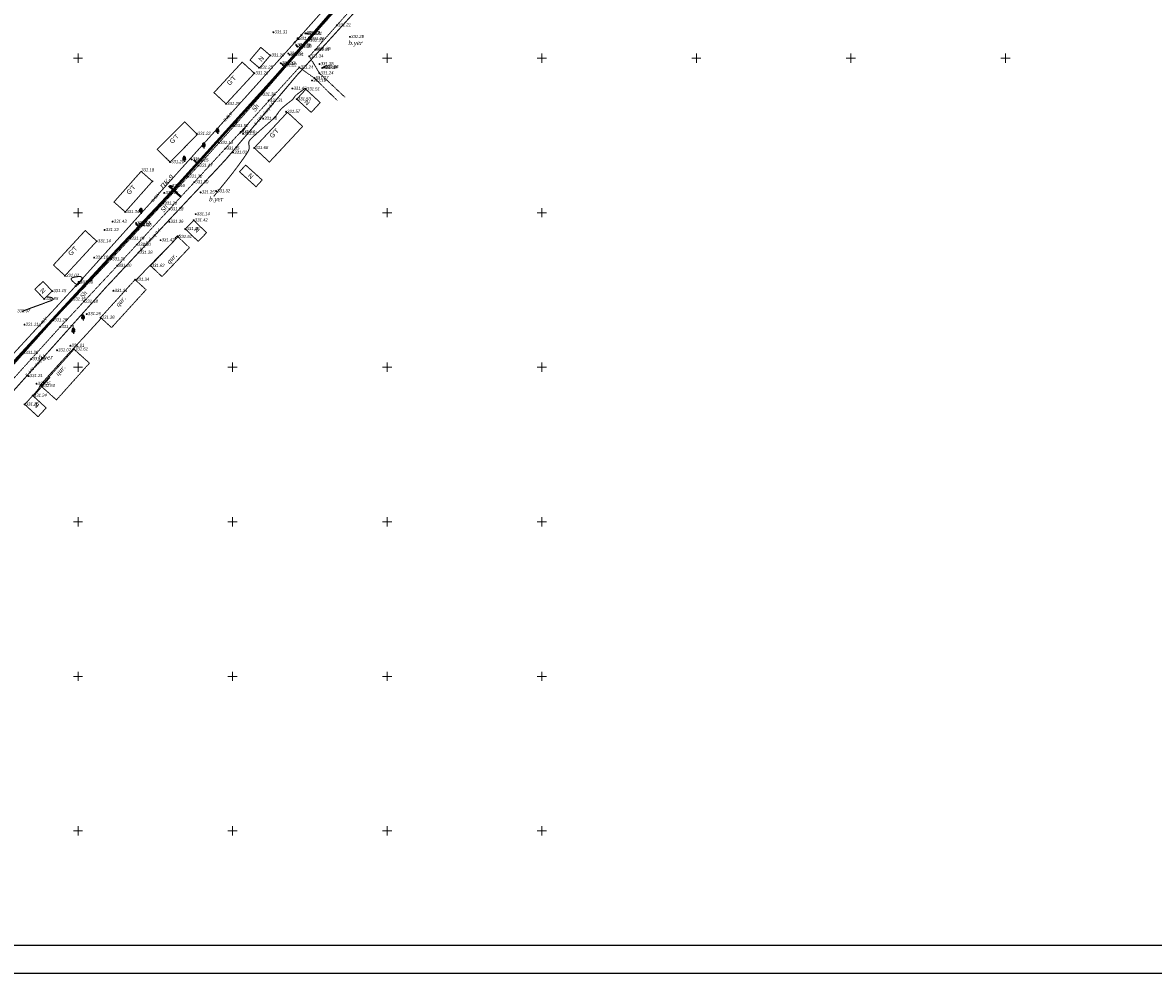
# Model space of a CAD drawing. Header units: millimetres. Extents: x 3960971 to 4113015, y -456608 to 60100.
# Tile 48 of 61: x 4037896 to 4074472, y -90507 to -59749. Entities that reach past the tile are written whole.
import ezdxf
from ezdxf.enums import TextEntityAlignment as Align

# ---------------------------------------------------------------- set-up
doc = ezdxf.new("R2010")
doc.units = ezdxf.units.MM
for name, pattern in [('Auto_Street_NotBorder_Line_m1', [3, 1.5, -1.5]), ('Build_Contour_Constr_m1', [3, 2, -1]), ('Build_Contour_Notresid_m1', [1, 1, 0]), ('Build_Contour_Resid_m1', [1, 1, 0]), ('Commnctn_Electr_VLP_Low_Built_m1', [1, 1, 0]), ('Commnctn_Waterpipes_Line_Unground_m1', [10, 8, -0.5, 1, -0.5]), ('Footway_NotBorder_Line_m1', [3, 1.5, -1.5]), ('Relef_Horizontal_Basic_m1', [1, 1, 0])]:
    doc.linetypes.add(name, pattern=pattern)
for name, color, linetype, lineweight, true_color in [('AUTO#_ROADS_EXIST_L', 7, 'Continuous', 15, 0x000000), ('AUTO#_ROADS_MTRAL_T', 7, 'Continuous', 15, 0x000000), ('COMMN_OBJCT_#####_B', 7, 'Continuous', 15, 0x000000), ('COMMN_OBJCT_WATER_L', 7, 'Continuous', 15, 0x000000), ('COMMN_OBJCT_WATER_T', 7, 'Continuous', 15, 0x000000), ('GREEN_VGTAT_#####_T', 7, 'Continuous', 15, 0x000000), ('GREEN_VGTAT_SRVEY_B', 7, 'Continuous', 15, 0x000000), ('RELEF_TEXT#_#####_T', 7, 'Continuous', 15, 0x000000)]:
    doc.layers.add(name, color=color, linetype=linetype, lineweight=lineweight, true_color=true_color)
for name, color, linetype, true_color in [('BUILD_CNSTR_CNTUR_P', 7, 'Continuous', 0x000000), ('BUILD_CNSTR_TITLE_T', 7, 'Continuous', 0x000000), ('BUILD_NORES_CNTUR_P', 7, 'Continuous', 0x000000), ('BUILD_NORES_TITLE_T', 7, 'Continuous', 0x000000), ('BUILD_RESID_CNTUR_P', 7, 'Continuous', 0x000000), ('BUILD_RESID_TITLE_T', 7, 'Continuous', 0x000000), ('COMMN_OBJCT_ELCTR_B', 7, 'Continuous', 0x000000), ('COMMN_OBJCT_ELCTR_L', 7, 'Continuous', 0x000000), ('COMMN_OBJCT_ELCTR_T', 7, 'Continuous', 0x000000), ('GEODS_POINT_GRID#_B', 7, 'Continuous', 0x000000), ('RELEF_HRZNT_BASIC_L', 7, 'Continuous', 0x000000), ('RELEF_POINT_PICKT_B', 7, 'Continuous', 0x000000), ('RELEF_POINT_PICKT_T', 7, 'Continuous', 0x000000)]:
    doc.layers.add(name, color=color, linetype=linetype, true_color=true_color)
doc.styles.add('БМ-431 (Times New Roman К)', font='timesi.ttf', dxfattribs={"height": 1})
doc.styles.add('Д-431 (Arial Narrow К)', font='ARIALNI.TTF', dxfattribs={"height": 1})
doc.styles.add('Р-131 (Arial Narrow)', font='ARIALN.TTF', dxfattribs={"height": 1})

# ---------------------------------------------------------------- blocks, each defined once
blk = doc.blocks.new('CommnctnPoleRCsquare_m1')
at = {"layer": 'COMMN_OBJCT_#####_B', "lineweight": 13, "true_color": 0xfffffe}
blk.add_hatch(color=7, dxfattribs=at).paths.add_polyline_path([(-0.6, 0.6), (-0.6, -0.6), (0.6, -0.6), (0.6, 0.6)])
at = {"layer": 'COMMN_OBJCT_#####_B', "lineweight": 13, "true_color": 0x000000}
blk.add_hatch(color=18, dxfattribs=at).paths.add_polyline_path([(-0.1, 0, 1), (0.1, 0, 1)])
at = {"layer": 'COMMN_OBJCT_#####_B', "color": 18, "lineweight": 9, "true_color": 0x000000}
blk.add_lwpolyline([(0.6, 0.6), (-0.6, 0.6), (-0.6, -0.6), (0.6, -0.6)], close=True, dxfattribs=at)
blk.add_circle((0, 0), 0.1, dxfattribs=at)
blk = doc.blocks.new('ElectricLowVLP_m1')
at = {"layer": 'COMMN_OBJCT_ELCTR_B', "color": 18, "linetype": 'Continuous', "lineweight": 20, "true_color": 0x000000}
for p, q in [((0, 0), (4, 0)), ((4, 0), (3, 0.5)), ((4, 0), (3, -0.5))]:
    blk.add_line(p, q, dxfattribs=at)
blk = doc.blocks.new('PointHight_m1')
at = {"layer": 'RELEF_POINT_PICKT_B', "linetype": 'Continuous', "lineweight": 15, "true_color": 0x000000}
h = blk.add_hatch(color=18, dxfattribs=at)
edge = h.paths.add_edge_path()
edge.add_arc((0, 0), 0.3, 0, 360)
at = {"layer": 'RELEF_POINT_PICKT_B', "color": 18, "linetype": 'Continuous', "lineweight": 15, "true_color": 0x000000}
blk.add_circle((0, 0), 0.3, dxfattribs=at)
blk.add_point((0, 0), dxfattribs=at)
blk = doc.blocks.new('CrossCoord_m1')
at = {"layer": 'GEODS_POINT_GRID#_B', "color": 3, "lineweight": 20, "true_color": 0x00ff00, "flags": 128}
for points in [[(-3, 0), (3, 0)], [(0, 3), (0, -3)]]:
    blk.add_lwpolyline(points, dxfattribs=at)
blk = doc.blocks.new('GreenBroadleaf_m1')
at = {"layer": 'GREEN_VGTAT_SRVEY_B', "linetype": 'Continuous', "lineweight": 13, "true_color": 0xfffffe}
h = blk.add_hatch(color=7, dxfattribs=at)
h.dxf.hatch_style = 1
edge = h.paths.add_edge_path()
edge.add_line((-0.48, 0.8), (0.48, 0.8))
edge.add_arc((0.41, 1.41), 0.612, 276.55667, 421.58049)
edge.add_arc((0.28, 2.38), 0.602, 314.34994, 428.75479)
edge.add_arc((0, 3), 0.501, 352.97713, 449.70893)
edge.add_arc((0, 3), 0.501, 90.29107, 187.02287)
edge.add_arc((-0.28, 2.38), 0.602, 111.24521, 225.65006)
edge.add_arc((-0.41, 1.41), 0.612, 118.41951, 263.44333)
at = {"layer": 'GREEN_VGTAT_SRVEY_B', "color": 18, "linetype": 'Continuous', "lineweight": 13, "true_color": 0x000000}
blk.add_line((-0.48, 0.8), (0.48, 0.8), dxfattribs=at)
blk.add_lwpolyline([(0, 0.8), (0, 0), (0.6, 0)], dxfattribs=at)
for centre, radius, start, end in [((-0.41, 1.41), 0.612, 118.41951, 263.44333), ((-0.28, 2.38), 0.602, 111.24521, 225.65006), ((0, 3), 0.501, 90.29107, 187.02287), ((0, 3), 0.501, 352.97713, 89.70893), ((0.41, 1.41), 0.612, 276.55667, 61.58049), ((0.28, 2.38), 0.602, 314.34994, 68.75479)]:
    blk.add_arc(centre, radius, start, end, dxfattribs=at)

msp = doc.modelspace()

# ---------------------------------------------------------------- linework, layer by layer
at = {"color": 7, "lineweight": 25}
for points in [[(3960970.845, -28860.128), (4113015.323, -28860.128), (4113015.323, -90507.341), (3960970.845, -90507.341)], [(4111836.269, -89605.665), (3965919.015, -89605.665), (3965919.015, -29837.599), (4111836.269, -29837.599)]]:
    msp.add_lwpolyline(points, close=True, dxfattribs=at)
at = {"color": 92, "lineweight": 50, "elevation": 33518.676}
msp.add_lwpolyline([(4077414.393, -46351.828), (4074372.685, -44434.152), (4070155.337, -41595.063), (4066670.307, -39261.13), (4064707.841, -40253.337), (4063455.117, -41629.111), (4062972.759, -42238.19), (4061905.172, -43395.708), (4059302.031, -46450.645), (4057053.443, -48965.622), (4055774.168, -50391.803), (4053920.488, -52482.453), (4052392.772, -54217.254), (4051026.432, -55759.37), (4049961.538, -57054.836), (4048002.002, -59291.928), (4046083.517, -61488.609), (4042546.35, -65409.828), (4040809.119, -67263.675), (4038723.605, -69520.142), (4037393.926, -70960.223)], dxfattribs=at)
at = {"color": 7, "lineweight": 40, "elevation": 33518.676}
msp.add_lwpolyline([(4043007.481, -65377.238), (4042627.743, -65028.163)], dxfattribs=at)
at = {"layer": 'AUTO#_ROADS_EXIST_L', "color": 18, "linetype": 'Auto_Street_NotBorder_Line_m1', "lineweight": 15, "true_color": 0x000000, "elevation": 33176.9, "flags": 128}
msp.add_lwpolyline([(4024148.721, -68638.287), (4024827.138, -69529.468), (4026211.265, -70922.319), (4027780.94, -72082.885), (4028886.565, -72878.819), (4031613.712, -75115.136), (4032763.36, -76019.905), (4032895.701, -76120.617), (4032954.987, -76128.174), (4033834.16, -75064.914), (4035215.562, -73480.369), (4036221.199, -72294.852), (4037017.872, -71470.578), (4038884.293, -69376.985), (4040759.587, -67402.367), (4043586.847, -64372.763), (4044741.377, -63091.193), (4047199.143, -60279.333), (4050600.76, -56432.459), (4051211.773, -55602.572), (4052321.014, -54327.267), (4058491.264, -47384.769), (4059991.798, -45867.949), (4063489.514, -42011.791), (4064911.429, -40510.105), (4065073.893, -40414.562), (4065293.697, -40315.835), (4065618.625, -40293.541), (4066293.964, -40363.606), (4067130.889, -40810.831), (4070695.891, -43013.054), (4073560.936, -44921.085), (4080244.935, -49685.092), (4082555.055, -51539.444), (4084248.734, -53109.891), (4085342.405, -54386.415), (4086095.632, -55106.352), (4086348.564, -55268.691), (4086774.241, -55392.263), (4087059.544, -55343.341), (4087564.657, -55208.181), (4088282.49, -54962.284), (4088595.086, -54858.111), (4088963.037, -54841.834), (4089417.751, -54819.281), (4089908.536, -54921.114), (4090268.017, -54977.381), (4090558.688, -54895.752), (4090767.71, -54814.123)], dxfattribs=at)
at = {"layer": 'AUTO#_ROADS_EXIST_L', "color": 18, "linetype": 'Auto_Street_NotBorder_Line_m1', "lineweight": 15, "true_color": 0x000000, "flags": 128}
for points in [[(4075111.793, -46282.069), (4073430.627, -45116.994), (4070552.108, -43217.459), (4069348.436, -42475.462), (4066629.256, -40766.746), (4066206.441, -40604.026), (4065708.903, -40541.419), (4065412.832, -40598.394), (4064748.45, -41077.523), (4063644.594, -42181.345), (4060159.31, -46037.592), (4058708.381, -47558.989), (4053309.518, -53635.43), (4052515.989, -54480.085), (4051346.967, -56044.672), (4050898.23, -56642.053), (4047290.555, -60706.477), (4047169.689, -60839.568)], [(4046843.997, -61198.201), (4044950.44, -63283.276), (4040958.53, -67615.955), (4039111.839, -69595.82), (4037236.184, -71670.775), (4036453.921, -72528.482), (4035359.213, -73685.688), (4034047.632, -75336.779), (4031886.649, -77920.812), (4031001.077, -79053.336), (4029636.801, -80930.242), (4027245.783, -84070.55), (4024380.239, -87787.51)]]:
    msp.add_lwpolyline(points, dxfattribs=at)
at = {"layer": 'AUTO#_ROADS_EXIST_L', "color": 18, "linetype": 'Footway_NotBorder_Line_m1', "lineweight": 15, "true_color": 0x000000, "flags": 128}
for points in [[(4047169.689, -60839.568), (4047497.432, -61386.447), (4048326.003, -62165.058)], [(4048080.061, -62273.235), (4047334.6, -61544.695), (4046843.997, -61198.201)]]:
    msp.add_lwpolyline(points, dxfattribs=at)
at = {"layer": 'BUILD_CNSTR_CNTUR_P', "color": 18, "linetype": 'Build_Contour_Constr_m1', "lineweight": 13, "true_color": 0x000000, "flags": 128}
for points in [[(4042034.438, -67614.732), (4042921.74, -66679.014), (4043291.768, -67029.896), (4042404.466, -67965.614)], [(4040418.04, -69290.842), (4041534.371, -68065.782), (4041890.203, -68390.032), (4040773.871, -69615.092)], [(4038490.059, -71505.204), (4039557.73, -70316.091), (4040058.533, -70765.749), (4038990.862, -71954.861)]]:
    msp.add_lwpolyline(points, close=True, dxfattribs=at)
at = {"layer": 'BUILD_NORES_CNTUR_P', "color": 18, "linetype": 'Build_Contour_Notresid_m1', "lineweight": 13, "true_color": 0x000000, "flags": 128}
for points in [[(4045905.982, -60810.042), (4045556.909, -61220.225), (4045251.271, -60960.122), (4045600.344, -60549.939)], [(4047056.234, -61907.208), (4047523.339, -62336.036), (4047230.984, -62654.486), (4046763.88, -62225.658)], [(4045109.807, -64357.459), (4045644.864, -64840.811), (4045447.792, -65058.964), (4044912.734, -64575.612)], [(4043159.494, -66426.582), (4043430.526, -66145.119), (4043846.386, -66545.568), (4043575.354, -66827.031)], [(4038855.705, -68432.941), (4038593.814, -68688.653), (4038291.737, -68379.277), (4038553.628, -68123.565)], [(4037962.532, -72100.45), (4038223.817, -71815.515), (4038658.131, -72213.781), (4038396.845, -72498.716)]]:
    msp.add_lwpolyline(points, close=True, dxfattribs=at)
at = {"layer": 'BUILD_RESID_CNTUR_P', "color": 18, "linetype": 'Build_Contour_Resid_m1', "lineweight": 13, "true_color": 0x000000, "flags": 128}
for points in [[(4044476.825, -62377.535), (4045390.908, -61387.471), (4044999.397, -61026.006), (4044085.314, -62016.069)], [(4045387.861, -63803.273), (4046462.811, -62650.239), (4046953.694, -63107.879), (4045878.744, -64260.914)], [(4042666.574, -64260.502), (4043551.374, -63366.939), (4043136.877, -62956.506), (4042252.077, -63850.069)], [(4042093.703, -64884.164), (4041216.03, -65874.748), (4040851.733, -65551.976), (4041729.406, -64561.392)], [(4039265.759, -67937.062), (4040295.064, -66820.304), (4039921.631, -66476.114), (4038892.326, -67592.872)]]:
    msp.add_lwpolyline(points, close=True, dxfattribs=at)
at = {"layer": 'COMMN_OBJCT_ELCTR_L', "color": 1, "linetype": 'Commnctn_Electr_VLP_Low_Built_m1', "lineweight": 9, "true_color": 0xff0000, "flags": 128}
for points in [[(4046938.831, -60121.268), (4050261.344, -56378.644)], [(4039853.622, -68006.276), (4046672.361, -60419.584)], [(4036172.724, -72011.349), (4039584.531, -68302.223)]]:
    msp.add_lwpolyline(points, dxfattribs=at)
at = {"layer": 'COMMN_OBJCT_WATER_L', "color": 5, "linetype": 'Commnctn_Waterpipes_Line_Unground_m1', "lineweight": 15, "true_color": 0x0000ff, "flags": 128}
msp.add_lwpolyline([(4024549.509, -87981.545), (4027437.595, -84355.587), (4032159.255, -78237.863), (4034837.009, -74759.036), (4037893.626, -71331.476), (4040612.477, -68291.433), (4044456.183, -64191.765), (4046773.203, -61449.462), (4051084.967, -56735.378), (4053941.934, -53114.041), (4056945.836, -49880.46), (4061849.391, -44527.015), (4065063.59, -41056.255), (4065447.062, -40689.484)], dxfattribs=at)
at = {"layer": 'RELEF_HRZNT_BASIC_L', "color": 34, "linetype": 'Relef_Horizontal_Basic_m1', "lineweight": 15, "true_color": 0xa55200}
for points, elevation in [([(4047074.276, -61885.913), (4047073.669, -61886.447), (4047070.949, -61888.846), (4047068.94, -61890.662), (4047062.95, -61897.748), (4047056.416, -61888.612), (4047047.51, -61878.064), (4047038.17, -61876.786), (4047028.519, -61878.033), (4047007.193, -61893.186), (4046956.283, -61930.868), (4046888.931, -61981.618), (4046818.279, -62035.975), (4046757.47, -62084.479), (4046719.647, -62117.669), (4046693.901, -62147.992), (4046676.818, -62174.484), (4046659.862, -62201.134), (4046634.494, -62231.927), (4046606.583, -62257.018), (4046562.945, -62291.789), (4046508.142, -62334.109), (4046446.738, -62381.849), (4046383.294, -62432.877), (4046322.375, -62485.063), (4046268.542, -62536.275), (4046219.78, -62589.915), (4046183.28, -62636.557), (4046153.035, -62679.84), (4046123.039, -62723.406), (4046087.283, -62770.894), (4046039.761, -62825.944), (4045990.969, -62873.923), (4045915.826, -62942.28), (4045821.448, -63025.723), (4045714.952, -63118.961), (4045603.451, -63216.703), (4045494.063, -63313.659), (4045393.903, -63404.536), (4045310.087, -63484.045), (4045249.73, -63546.893), (4045219.947, -63587.791), (4045207.588, -63640.171), (4045212.054, -63687.414), (4045222.925, -63733.621), (4045229.78, -63782.896), (4045222.199, -63839.34), (4045203.739, -63884.391), (4045172.36, -63941.768), (4045129.8, -64009.92), (4045077.799, -64087.298), (4045018.097, -64172.35), (4044952.432, -64263.528), (4044882.545, -64359.28), (4044810.173, -64458.057), (4044746.186, -64543.472), (4044672.888, -64638.104), (4044592.999, -64738.988), (4044509.234, -64843.157), (4044424.312, -64947.648), (4044340.949, -65049.493), (4044261.863, -65145.728), (4044189.772, -65233.388), (4044127.392, -65309.507), (4044077.442, -65371.119)], 33150), ([(4044857.891, -62957.894), (4044837.251, -62964.066), (4044798.326, -62985.172), (4044755.002, -63012.332), (4044721.166, -63036.67), (4044688.85, -63063.168), (4044664.13, -63087.906), (4044657.489, -63108.623), (4044674.568, -63117.287), (4044706.033, -63117.924), (4044715.233, -63120.214)], 33150), ([(4044916.874, -63319.708), (4044921.91, -63324.897), (4044930.091, -63331.458), (4044932.469, -63332.29), (4044935.258, -63331.939), (4044940.088, -63329.782), (4044946.043, -63323.542), (4044953.201, -63311.381), (4044964.369, -63293.788), (4044986.233, -63273.536), (4045025.732, -63238.055), (4045068.66, -63194.04), (4045095.925, -63157.185), (4045107.472, -63130.833), (4045109.226, -63114.684), (4045108.346, -63109.399)], 33150), ([(4042979.557, -66618.344), (4042977.693, -66620.431), (4042973.406, -66625.86), (4042965.86, -66635.93), (4042954.498, -66649.575), (4042939.889, -66659.744), (4042921.602, -66653.217), (4042903.198, -66646.575), (4042888.258, -66656.786), (4042872.877, -66674.772), (4042858.347, -66691.077), (4042838.769, -66703.344), (4042826.211, -66717.32), (4042828.78, -66731.283), (4042837.317, -66745.131), (4042840.13, -66760.588), (4042821.447, -66782.495), (4042771.274, -66835.389), (4042695.196, -66913.806), (4042598.799, -67012.283), (4042487.669, -67125.355), (4042367.391, -67247.558), (4042243.55, -67373.429), (4042121.731, -67497.503), (4042007.52, -67614.316), (4041906.503, -67718.404), (4041824.265, -67804.304), (4041744.334, -67889.049), (4041675.904, -67962.222), (4041615.733, -68027.172), (4041560.579, -68087.246), (4041559.375, -68088.566)], 33150), ([(4037878.134, -69093.882), (4037958.148, -69060.726), (4038059.228, -69021.787), (4038173.083, -68979.571), (4038291.422, -68936.586), (4038405.955, -68895.339), (4038508.389, -68858.338), (4038590.434, -68828.089), (4038643.799, -68807.1), (4038710.907, -68781.547), (4038776.432, -68759.384), (4038832.486, -68738.534), (4038865.21, -68721.402), (4038880.033, -68707.592), (4038884.341, -68697.678), (4038884.633, -68692.459), (4038883.708, -68687.204), (4038878.637, -68677.082), (4038863.816, -68663.018), (4038832.941, -68646.766), (4038781.523, -68631.355), (4038722.386, -68622.544), (4038662.528, -68621.561)], 33100), ([(4040440.816, -69311.597), (4040398.041, -69358.331), (4040284.723, -69482.126), (4040181.052, -69595.358), (4040090.407, -69694.325), (4040016.164, -69775.329), (4039961.701, -69834.67), (4039894.236, -69908.062), (4039832.5, -69975.177), (4039775.68, -70036.896), (4039722.964, -70094.098), (4039673.538, -70147.664), (4039626.589, -70198.472), (4039581.305, -70247.403), (4039536.871, -70295.336), (4039484.239, -70351.8), (4039441.237, -70397.525), (4039403.093, -70437.92), (4039365.033, -70478.39), (4039322.285, -70524.345), (4039270.073, -70581.192), (4039219.585, -70636.684), (4039143.144, -70721.001), (4039047.927, -70826.28), (4038941.112, -70944.653), (4038829.875, -71068.255), (4038721.394, -71189.222), (4038622.843, -71299.687), (4038541.402, -71391.785), (4038484.246, -71457.651), (4038458.552, -71489.418), (4038444.889, -71516.37), (4038437.607, -71539.429), (4038430.487, -71562.626), (4038417.311, -71589.993), (4038390.783, -71624.766), (4038339.335, -71686.266), (4038273.838, -71763.061), (4038226.826, -71818.274)], 33150), ([(4038243.562, -71833.622), (4038295.701, -71775.652), (4038384.592, -71675.665), (4038477.405, -71570.591), (4038568.669, -71466.94), (4038652.912, -71371.222), (4038724.663, -71289.95), (4038778.449, -71229.634)], 33150)]:
    msp.add_lwpolyline(points, dxfattribs=dict(at, elevation=elevation))
at = {"layer": 'RELEF_HRZNT_BASIC_L', "color": 34, "linetype": 'Relef_Horizontal_Basic_m1', "lineweight": 15, "true_color": 0xa55200, "elevation": 33100}
msp.add_lwpolyline([(4039680.267, -68238.659), (4039684.62, -68236.963), (4039692.687, -68228.978), (4039703.001, -68209.352), (4039712.882, -68179.661), (4039717.862, -68159.926), (4039723.574, -68155.907), (4039735.676, -68149.769), (4039762.916, -68133.636), (4039792.85, -68110.037), (4039813.036, -68081.505), (4039820.409, -68050.168), (4039819.98, -68018.939), (4039811.426, -67991.528), (4039794.421, -67971.641), (4039761.581, -67965.077), (4039701.034, -67965.23), (4039627.062, -67972.08), (4039553.948, -67985.612), (4039505.673, -68001.237), (4039480.225, -68015.75), (4039470.096, -68026.754), (4039467.426, -68032.654), (4039466.351, -68038.975), (4039468.373, -68053.189), (4039480.453, -68077.628), (4039509.591, -68113.765), (4039558.69, -68159.782), (4039611.157, -68200.437), (4039647.84, -68224.565), (4039668.407, -68235.493), (4039677.435, -68238.556), (4039680.267, -68238.659)], close=True, dxfattribs=at)

# ---------------------------------------------------------------- block references
at = {"layer": 'COMMN_OBJCT_#####_B', "color": 18, "true_color": 0x000000, "xscale": 50, "yscale": 50, "zscale": 50}
for p in [(4046806.054, -60270.834), (4039719.93, -68155.026)]:
    msp.add_blockref('CommnctnPoleRCsquare_m1', p, dxfattribs=at)
at = {"layer": 'COMMN_OBJCT_ELCTR_B', "color": 18, "true_color": 0x000000}
for p, xscale, yscale, zscale, rotation in [((4046806.054, -60270.834), 49.99999999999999, 49.99999999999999, 49.99999999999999, 228.0515504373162), ((4046806.054, -60270.834), 50, 50, 50, 48.4029434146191), ((4039719.93, -68155.026), 49.99999999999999, 49.99999999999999, 49.99999999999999, 48.05155043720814), ((4039719.93, -68155.026), 50, 50, 50, 227.3908584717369)]:
    msp.add_blockref('ElectricLowVLP_m1', p, dxfattribs=dict(at, xscale=xscale, yscale=yscale, zscale=zscale, rotation=rotation))
at = {"layer": 'GEODS_POINT_GRID#_B', "color": 3, "true_color": 0x00ff00, "xscale": 50, "yscale": 50, "zscale": 50}
for p in [(4039688.8, -60897.838), (4044688.8, -60897.838), (4049688.8, -60897.838), (4054688.8, -60897.838), (4059688.8, -60897.838), (4064688.8, -60897.838), (4069688.8, -60897.838), (4039688.8, -65897.838), (4044688.8, -65897.838), (4049688.8, -65897.838), (4054688.8, -65897.838), (4039688.8, -70897.838), (4044688.8, -70897.838), (4049688.8, -70897.838), (4054688.8, -70897.838), (4039688.8, -75897.838), (4044688.8, -75897.838), (4049688.8, -75897.838), (4054688.8, -75897.838), (4039688.8, -80897.838), (4044688.8, -80897.838), (4049688.8, -80897.838), (4054688.8, -80897.838), (4039688.8, -85897.838), (4044688.8, -85897.838), (4049688.8, -85897.838), (4054688.8, -85897.838)]:
    msp.add_blockref('CrossCoord_m1', p, dxfattribs=at)
at = {"layer": 'GREEN_VGTAT_SRVEY_B', "color": 18, "true_color": 0x000000, "xscale": 50, "yscale": 50, "zscale": 50}
for p in [(4044199.216, -63338.391), (4043753.51, -63811.272), (4043124.18, -64243.902), (4041725.059, -65924.071), (4039850.704, -69376.853), (4039538.655, -69802.84)]:
    msp.add_blockref('GreenBroadleaf_m1', p, dxfattribs=at)
at = {"layer": 'RELEF_POINT_PICKT_B', "color": 18, "true_color": 0x000000, "xscale": 50, "yscale": 50, "zscale": 50}
for p in [(4048063.885, -59835.24, 33120.589), (4046009.124, -60062.345, 33130.598), (4046806.054, -60270.834, 33123.9), (4046808.017, -60270.205, 33123.1), (4047045.418, -60096.764, 33117.2), (4047084.624, -60097.11, 33101), (4047126.015, -60109.438, 33120.7), (4047159.771, -60328.604, 33133.4), (4047199.143, -60279.333, 33126.4), (4048485.693, -60209.647, 33128.24), (4046746.487, -60477.356, 33127.9), (4046770.597, -60508.951, 33109.6), (4046792.565, -60526.156, 33129.5), (4047366.358, -60630.081, 33131), (4047406.68, -60596.882, 33135.1), (4045905.982, -60810.042, 33125.9), (4046244.522, -61063.517, 33120.1), (4046281.228, -61082.365, 33111.5), (4046493.249, -60753.547, 33128.1), (4046537.953, -60790.512, 33131.2), (4047169.689, -60839.568, 33133.887), (4047500.552, -61090.514, 33137.5), (4045390.908, -61387.471, 33125.775), (4045536.886, -61203.185, 33125.251), (4046312.961, -61124.787, 33121.6), (4046843.997, -61198.201, 33124.34), (4047497.432, -61386.447, 33124.2), (4047589.759, -61215.065, 33132.2), (4047628.759, -61195.381, 33113.7), (4047657.035, -61186.419, 33128.1), (4047258.31, -61622.533, 33118), (4047334.6, -61544.695, 33127), (4045631.84, -62072.44, 33136.051), (4046622.68, -61880.933, 33143.229), (4047056.234, -61907.208, 33151.1), (4044476.825, -62377.535, 33124.613), (4045857.386, -62269.583, 33131.448), (4046763.88, -62225.658, 33153.089), (4045677.034, -62856.027, 33139.886), (4046417.622, -62632.975, 33156.727), (4044741.377, -63091.193, 33152.1), (4044950.44, -63283.276, 33153.9), (4043527.591, -63343.389, 33121.715), (4044249.201, -63637.527, 33113.496), (4045028.654, -63342.304, 33132), (4044454.036, -63822.057, 33105.183), (4044705.294, -63951.875, 33100.7), (4045387.861, -63803.273, 33165.8), (4042666.574, -64260.502, 33120.2), (4043360.509, -64175.495, 33121.5), (4043452.821, -64207.948, 33114.7), (4043482.174, -64238.499, 33103.5), (4043511.082, -64274.492, 33118.9), (4043586.847, -64372.763, 33147), (4043254.031, -64729.399, 33132.251), (4042093.703, -64884.164, 33118.1), (4042689.13, -65030.87, 33115.5), (4042730.311, -65046.118, 33101.4), (4043449.763, -64912.059, 33129.971), (4042479.048, -65258.946, 33114.6), (4043651.808, -65240.387, 33125.277), (4044155.461, -65200.145, 33132.093), (4042442.377, -65599.142, 33120.467), (4042643.657, -65786.978, 33128.135), (4040809.006, -66187.363, 33142.9), (4041216.03, -65874.748, 33133.684), (4042642.219, -66190.004, 33135.925), (4043430.526, -66145.119, 33142.2), (4043497.58, -65945.825, 33114.1), (4040550.125, -66455.405, 33132.3), (4041564.794, -66233.103, 33117.3), (4041578.189, -66278.627, 33118.5), (4041594.694, -66291.979, 33107.1), (4041615.386, -66303.455, 33117.6), (4043159.494, -66426.582, 33137.9), (4040295.064, -66820.304, 33113.5), (4041379.378, -66738.218, 33118.567), (4041587.923, -66932.834, 33129.96), (4042355.893, -66786.692, 33142.074), (4042921.74, -66679.014, 33151), (4041644.353, -67191.238, 33137.628), (4040211.238, -67352.605, 33110.123), (4040759.587, -67402.367, 33120.6), (4040958.53, -67615.955, 33120.4), (4042034.438, -67614.732, 33161.6), (4039265.759, -67937.062, 33101.7), (4039716.543, -68150.737, 33097.9), (4039719.93, -68155.026, 33099.9), (4041534.371, -68065.782, 33134), (4038593.814, -68688.653, 33094.7), (4038855.705, -68432.941, 33114.9), (4039489.763, -68700.378, 33111.028), (4039878.196, -68774.198, 33117.781), (4040835.013, -68424.762, 33130.505), (4038884.293, -69376.985, 33125.5), (4039971.342, -69176.247, 33129.271), (4040418.04, -69290.842, 33137.8), (4037958.118, -69518.671, 33111.144), (4039111.839, -69595.82, 33129.3), (4039442.62, -70201.55, 33101.2), (4037945.729, -70429.786, 33119.647), (4039008.882, -70349.165, 33107.253), (4039557.73, -70316.091, 33160.8), (4038174.012, -70633.298, 33118.905), (4038090.649, -71182.459, 33120.883), (4038345.843, -71432.949, 33115.3), (4038490.059, -71505.204, 33159.7), (4038223.817, -71815.515, 33124.2), (4037962.532, -72100.45, 33125.9)]:
    msp.add_blockref('PointHight_m1', p, dxfattribs=at)

# ---------------------------------------------------------------- texts
at = {"layer": 'AUTO#_ROADS_MTRAL_T', "color": 18, "true_color": 0x000000, "style": 'БМ-431 (Times New Roman К)'}
for rotation, p in [(56.7716402, (4045490.783, -62539.448)), (55.2957421, (4042537.068, -65799.887)), (55.4823877, (4039931.453, -68586.363))]:
    msp.add_text('Sh', height=150, rotation=rotation, dxfattribs=at).set_placement(p, align=Align.CENTER)
at = {"layer": 'BUILD_CNSTR_TITLE_T', "color": 18, "true_color": 0x000000, "style": 'БМ-431 (Times New Roman К)'}
for rotation, p in [(46.521309, (4042739.272, -67394.542)), (47.6587622, (4041087.078, -68779.344)), (48.0802072, (4039135.506, -71010.861))]:
    msp.add_text('qur.', height=150, rotation=rotation, dxfattribs=at).set_placement(p, align=Align.MIDDLE)
at = {"layer": 'BUILD_NORES_TITLE_T', "color": 18, "true_color": 0x000000, "style": 'Р-131 (Arial Narrow)'}
for rotation, p in [(49.6016822, (4045617.212, -60917.919)), (317.4463409, (4047098.874, -62329.575)), (317.9064525, (4045276.784, -64710.442)), (316.0815343, (4043534.411, -66453.393)), (314.3160499, (4038550.1, -68429.173)), (317.4791637, (4038339.595, -72125.203))]:
    msp.add_text('N', height=150, rotation=rotation, dxfattribs=at).set_placement(p, align=Align.MIDDLE)
at = {"layer": 'BUILD_RESID_TITLE_T', "color": 18, "true_color": 0x000000, "style": 'Р-131 (Arial Narrow)'}
for rotation, p in [(47.285032, (4044652.566, -61622.791)), (47.0072195, (4046035.052, -63329.042)), (45.2823209, (4042801.064, -63508.83)), (48.4585569, (4041402.841, -65156.158)), (47.3335322, (4039517.275, -67136.153))]:
    msp.add_text("G'T", height=150, rotation=rotation, dxfattribs=at).set_placement(p, align=Align.MIDDLE)
at = {"layer": 'COMMN_OBJCT_ELCTR_T', "color": 18, "linetype": 'Continuous', "true_color": 0x000000, "style": 'БМ-431 (Times New Roman К)'}
for rotation, p in [(48.0515504, (4044532.854, -62800.05)), (48.0515504, (4042193.238, -65403.163)), (47.3908585, (4038542.201, -69435.387))]:
    msp.add_text('0.4kV', height=100, rotation=rotation, dxfattribs=at).set_placement(p, align=Align.MIDDLE)
at = {"layer": 'COMMN_OBJCT_WATER_T', "color": 18, "linetype": 'Continuous', "true_color": 0x000000, "style": 'БМ-431 (Times New Roman К)'}
for rotation, p in [(49.8049317, (4045718.399, -62697.872)), (46.845626, (4042032.026, -66777.352)), (48.1922719, (4038329.569, -70844.033))]:
    msp.add_text('S-100 chuq 0.6', height=100, rotation=rotation, dxfattribs=at).set_placement(p, align=Align.MIDDLE)
at = {"layer": 'GREEN_VGTAT_#####_T', "color": 18, "true_color": 0x000000, "style": 'БМ-431 (Times New Roman К)'}
msp.add_text('ПК-9', height=156.5134, rotation=48.1356244, dxfattribs=at).set_placement((4042383.791, -65096.986), align=Align.MIDDLE_LEFT)
at = {"layer": 'RELEF_POINT_PICKT_T', "color": 18, "true_color": 0x000000, "style": 'Д-431 (Arial Narrow К)'}
for s, p in [('331.21', (4048098.885, -59821.74, 33120.589)), ('331.31', (4046044.124, -60048.845, 33130.598)), ('331.24', (4046841.054, -60257.334, 33123.9)), ('331.23', (4046843.017, -60256.705, 33123.1)), ('331.17', (4047080.418, -60083.264, 33117.2)), ('331.01', (4047119.624, -60083.61, 33101)), ('331.21', (4047161.015, -60095.938, 33120.7)), ('331.33', (4047194.771, -60315.104, 33133.4)), ('331.26', (4047234.143, -60265.833, 33126.4)), ('331.28', (4048520.693, -60196.147, 33128.24)), ('331.28', (4046528.249, -60740.047, 33128.1)), ('331.28', (4046781.487, -60463.856, 33127.9)), ('331.10', (4046805.597, -60495.451, 33109.6)), ('331.30', (4046827.565, -60512.656, 33129.5)), ('331.31', (4047401.358, -60616.581, 33131)), ('331.35', (4047441.68, -60583.382, 33135.1)), ('331.26', (4045940.982, -60796.542, 33125.9)), ('331.20', (4046279.522, -61050.017, 33120.1)), ('331.12', (4046316.228, -61068.865, 33111.5)), ('331.22', (4046347.961, -61111.287, 33121.6)), ('331.31', (4046572.953, -60777.012, 33131.2)), ('331.34', (4047204.689, -60826.068, 33133.887)), ('331.38', (4047535.552, -61077.014, 33137.5)), ('331.26', (4045425.908, -61373.971, 33125.775)), ('331.25', (4045571.886, -61189.685, 33125.251)), ('331.24', (4046878.997, -61184.701, 33124.34)), ('331.24', (4047532.432, -61372.947, 33124.2)), ('331.32', (4047624.759, -61201.565, 33132.2)), ('331.14', (4047663.759, -61181.881, 33113.7)), ('331.28', (4047692.035, -61172.919, 33128.1)), ('331.18', (4047293.31, -61609.033, 33118)), ('331.27', (4047369.6, -61531.195, 33127)), ('331.36', (4045666.84, -62058.94, 33136.051)), ('331.43', (4046657.68, -61867.433, 33143.229)), ('331.53', (4046798.88, -62212.158, 33153.089)), ('331.51', (4047091.234, -61893.708, 33151.1)), ('331.25', (4044511.825, -62364.035, 33124.613)), ('331.31', (4045892.386, -62256.083, 33131.448)), ('331.40', (4045712.034, -62842.527, 33139.886)), ('331.57', (4046452.622, -62619.475, 33156.727)), ('331.52', (4044776.377, -63077.693, 33152.1)), ('331.54', (4044985.44, -63269.776, 33153.9)), ('331.22', (4043562.591, -63329.889, 33121.715)), ('331.13', (4044284.201, -63624.027, 33113.496)), ('331.32', (4045063.654, -63328.804, 33132)), ('331.05', (4044489.036, -63808.557, 33105.183)), ('331.01', (4044740.294, -63938.375, 33100.7)), ('331.66', (4045422.861, -63789.773, 33165.8)), ('331.20', (4042701.574, -64247.002, 33120.2)), ('331.22', (4043395.509, -64161.995, 33121.5)), ('331.15', (4043487.821, -64194.448, 33114.7)), ('331.47', (4043621.847, -64359.263, 33147)), ('331.18', (4041729.406, -64511.392, 33118.1)), ('331.32', (4043289.031, -64715.899, 33132.251)), ('331.16', (4042724.13, -65017.37, 33115.5)), ('331.30', (4043484.763, -64898.559, 33129.971)), ('331.15', (4042514.048, -65245.446, 33114.6)), ('331.25', (4043686.808, -65226.887, 33125.277)), ('331.32', (4044190.461, -65186.645, 33132.093)), ('331.34', (4041251.03, -65861.248, 33133.684)), ('331.20', (4042477.377, -65585.642, 33120.467)), ('331.28', (4042678.657, -65773.478, 33128.135)), ('331.43', (4040844.006, -66173.863, 33142.9)), ('331.17', (4041599.794, -66219.603, 33117.3)), ('331.36', (4042677.219, -66176.504, 33135.925)), ('331.42', (4043465.526, -66131.619, 33142.2)), ('331.14', (4043532.58, -65932.325, 33114.1)), ('331.32', (4040585.125, -66441.905, 33132.3)), ('331.19', (4041613.189, -66265.127, 33118.5)), ('331.07', (4041629.694, -66278.479, 33107.1)), ('331.18', (4041650.386, -66289.955, 33117.6)), ('331.38', (4043194.494, -66413.082, 33137.9)), ('331.14', (4040330.064, -66806.804, 33113.5)), ('331.19', (4041414.378, -66724.718, 33118.567)), ('331.30', (4041622.923, -66919.334, 33129.96)), ('331.42', (4042390.893, -66773.192, 33142.074)), ('331.51', (4042956.74, -66665.514, 33151)), ('331.10', (4040246.238, -67339.105, 33110.123)), ('331.38', (4041679.353, -67177.738, 33137.628)), ('331.21', (4040794.587, -67388.867, 33120.6)), ('331.20', (4040993.53, -67602.455, 33120.4)), ('331.62', (4042069.438, -67601.232, 33161.6)), ('331.02', (4039300.759, -67923.562, 33101.7)), ('331.34', (4041569.371, -68052.282, 33134)), ('331.15', (4038890.705, -68419.441, 33114.9)), ('331.00', (4039754.93, -68141.526, 33099.9)), ('331.31', (4040870.013, -68411.262, 33130.505)), ('330.95', (4038628.814, -68675.153, 33094.7)), ('331.11', (4039524.763, -68686.878, 33111.028)), ('331.18', (4039913.196, -68760.698, 33117.781)), ('330.97', (4037723.05, -69071.176, 33096.636)), ('331.29', (4040006.342, -69162.747, 33129.271)), ('331.11', (4037993.118, -69505.171, 33111.144)), ('331.26', (4038919.293, -69363.485, 33125.5)), ('331.38', (4040453.04, -69277.342, 33137.8)), ('331.29', (4039146.839, -69582.32, 33129.3)), ('331.01', (4039477.62, -70188.05, 33101.2)), ('331.20', (4037980.729, -70416.286, 33119.647)), ('331.19', (4038209.012, -70619.798, 33118.905)), ('331.07', (4039043.882, -70335.665, 33107.253)), ('331.61', (4039592.73, -70302.591, 33160.8)), ('331.21', (4038125.649, -71168.959, 33120.883)), ('331.15', (4038380.843, -71419.449, 33115.3)), ('331.60', (4038525.059, -71491.704, 33159.7)), ('331.26', (4037997.532, -72086.95, 33125.9)), ('331.24', (4038258.817, -71802.015, 33124.2))]:
    msp.add_text(s, height=100, dxfattribs=at).set_placement(p, align=Align.MIDDLE_LEFT)
at = {"layer": 'RELEF_TEXT#_#####_T', "color": 18, "true_color": 0x000000, "style": 'БМ-431 (Times New Roman К)'}
for p in [(4048666.762, -60421.867), (4044159.646, -65472.779), (4038648.472, -70591.973)]:
    msp.add_text('b.yer', height=150, dxfattribs=at).set_placement(p, align=Align.MIDDLE)

doc.saveas('drawing.dxf')
